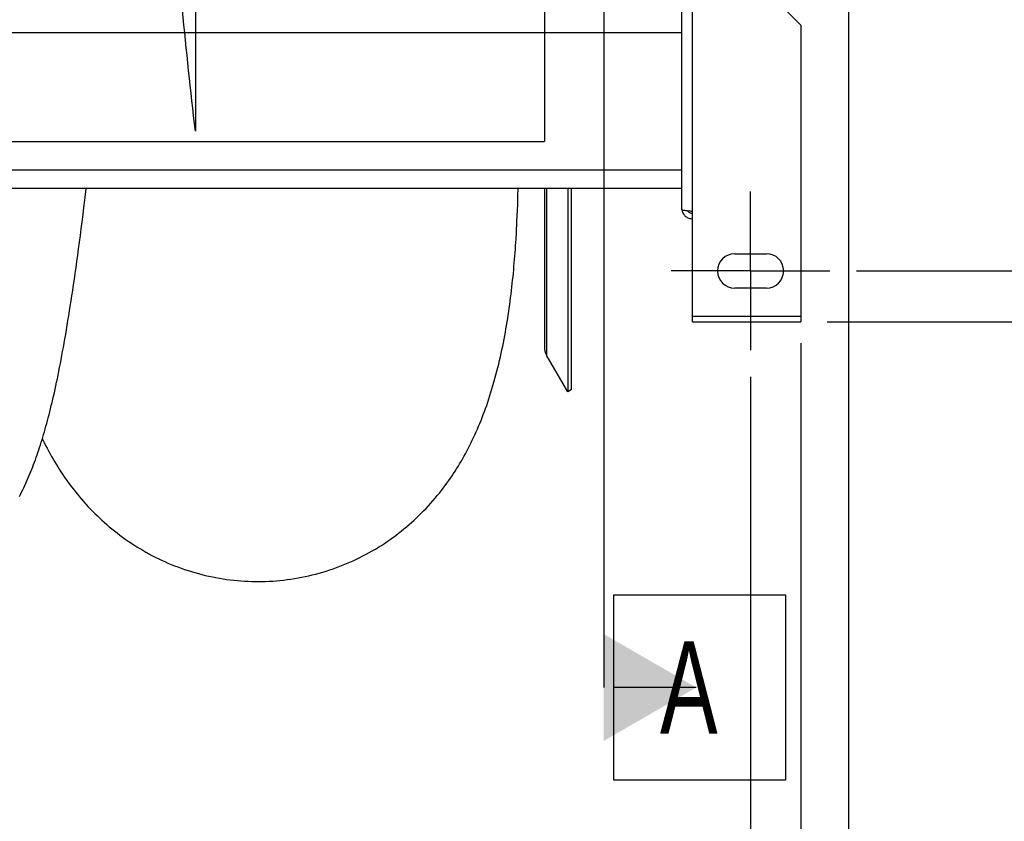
# Model space of a CAD drawing. Extents: x 0 to 420, y -131 to 297.
# Tile 5 of 16: x 204 to 242, y 56 to 87. Entities that reach past the tile are written whole.
import ezdxf

# ---------------------------------------------------------------- set-up
doc = ezdxf.new("R2010")
doc.units = 0
doc.header["$LTSCALE"] = 23.1
doc.linetypes.add('CENTER', pattern=[0.6, 0.375, -0.075, 0.075, -0.075])
doc.layers.get('0').update_dxf_attribs({"linetype": 'CONTINUOUS'})
for name, color, linetype in [('110528_DXF_CONTINUOUS_LINE', 7, 'CONTINUOUS'), ('110528_DXF_DIMENSION', 7, 'CONTINUOUS'), ('110536_DXF_AXIS', 7, 'CONTINUOUS'), ('110536_DXF_CONTINUOUS_LINE', 7, 'CONTINUOUS'), ('110801_DXF_CONTINUOUS_LINE', 7, 'CONTINUOUS'), ('AG_HOSE_150_DXF_CONTINUOUS', 7, 'CONTINUOUS'), ('ASE_65_150-5_DXF_DIMENSION', 7, 'CONTINUOUS')]:
    doc.layers.add(name, color=color, linetype=linetype)
doc.styles.get("Standard").update_dxf_attribs({"font": 'txt', "width": 0.7})
doc.dimstyles.new('DIMSTYLE_1', dxfattribs={"dimtxt": 3.5, "dimasz": 3, "dimexe": 1.5, "dimexo": 1, "dimgap": 0.875, "dimtad": 1, "dimdec": 0, "dimlfac": 10, "dimtxsty": 'STANDARD', "dimblk": '_ARROW_FILLED', "dimblk1": '_ARROW_FILLED', "dimblk2": '_ARROW_FILLED', "dimcen": 0.09, "dimazin": 3, "dimtp": 0.8, "dimtm": 0.8, "dimtfac": 1, "dimtdec": 0, "dimtofl": 0, "dimtmove": 0, "dimatfit": 3, "dimtolj": 1})
doc.dimstyles.new('DIMSTYLE_2', dxfattribs={"dimtxt": 3.5, "dimasz": 3, "dimexe": 1.5, "dimexo": 1, "dimgap": 0.875, "dimtad": 1, "dimdec": 3, "dimlfac": 10, "dimtxsty": 'STANDARD', "dimblk": '_ARROW_FILLED', "dimblk1": '_ARROW_FILLED', "dimblk2": '_ARROW_FILLED', "dimcen": 0.09, "dimazin": 3, "dimtp": 0.8, "dimtm": 0.8, "dimtfac": 1, "dimtdec": 3, "dimtofl": 0, "dimtmove": 0, "dimatfit": 3, "dimtolj": 1})

# ---------------------------------------------------------------- blocks, each defined once
blk = doc.blocks.new('_ARROW_FILLED')
at = {"color": 0, "linetype": 'BYBLOCK'}
blk.add_solid([(0, 0), (-1, 0.167), (-1, -0.167)], dxfattribs=at)
blk = doc.blocks.new('*D1')
at = {"layer": 'ASE_65_150-5_DXF_DIMENSION', "color": 2, "linetype": 'CONTINUOUS'}
for p, q in [((234.974, 130.06), (259.274, 130.06)), ((257.774, 130.06), (257.774, 102.633)), ((257.774, 75.206), (257.774, 102.633)), ((234.974, 75.206), (259.274, 75.206))]:
    blk.add_line(p, q, dxfattribs=at)
at = {"layer": 'ASE_65_150-5_DXF_DIMENSION', "color": 2, "linetype": 'CONTINUOUS', "xscale": 3, "yscale": 3, "zscale": 3}
for p, rotation in [((257.774, 130.06), 90), ((257.774, 75.206), 270)]:
    blk.add_blockref('_ARROW_FILLED', p, dxfattribs=dict(at, rotation=rotation))
at = {"layer": 'ASE_65_150-5_DXF_DIMENSION', "color": 2, "linetype": 'CONTINUOUS', "insert": (253.399, 102.633), "char_height": 3.5, "width": 12, "attachment_point": 2, "rotation": 90}
blk.add_mtext('549', dxfattribs=at)
blk = doc.blocks.new('*D2')
at = {"layer": 'ASE_65_150-5_DXF_DIMENSION', "color": 2, "linetype": 'CONTINUOUS'}
for p, q in [((236.074, 128.133), (249.274, 128.133)), ((247.774, 128.133), (247.774, 102.633)), ((247.774, 77.133), (247.774, 102.633)), ((236.074, 77.133), (249.274, 77.133))]:
    blk.add_line(p, q, dxfattribs=at)
at = {"layer": 'ASE_65_150-5_DXF_DIMENSION', "color": 2, "linetype": 'CONTINUOUS', "xscale": 3, "yscale": 3, "zscale": 3}
for p, rotation in [((247.774, 128.133), 90), ((247.774, 77.133), 270)]:
    blk.add_blockref('_ARROW_FILLED', p, dxfattribs=dict(at, rotation=rotation))
at = {"layer": 'ASE_65_150-5_DXF_DIMENSION', "color": 2, "linetype": 'CONTINUOUS', "insert": (243.399, 102.633), "char_height": 3.5, "width": 10.875, "attachment_point": 2, "rotation": 90}
blk.add_mtext('510', dxfattribs=at)
blk = doc.blocks.new('*D5')
at = {"layer": 'ASE_65_150-5_DXF_DIMENSION', "color": 2, "linetype": 'CONTINUOUS'}
for p, q in [((152.774, 74.406), (152.774, 37.534)), ((233.974, 74.406), (233.974, 37.534)), ((152.774, 39.034), (193.374, 39.034)), ((233.974, 39.034), (193.374, 39.034))]:
    blk.add_line(p, q, dxfattribs=at)
at = {"layer": 'ASE_65_150-5_DXF_DIMENSION', "color": 2, "linetype": 'CONTINUOUS', "xscale": 3, "yscale": 3, "zscale": 3, "rotation": 180}
blk.add_blockref('_ARROW_FILLED', (152.774, 39.034), dxfattribs=at)
at = {"layer": 'ASE_65_150-5_DXF_DIMENSION', "color": 2, "linetype": 'CONTINUOUS', "xscale": 3, "yscale": 3, "zscale": 3}
blk.add_blockref('_ARROW_FILLED', (233.974, 39.034), dxfattribs=at)
at = {"layer": 'ASE_65_150-5_DXF_DIMENSION', "color": 2, "linetype": 'CONTINUOUS', "insert": (193.374, 43.409), "char_height": 3.5, "width": 11.25, "attachment_point": 2}
blk.add_mtext('812', dxfattribs=at)
blk = doc.blocks.new('*D6')
at = {"layer": 'ASE_65_150-5_DXF_DIMENSION', "color": 2, "linetype": 'CONTINUOUS'}
for p, q in [((154.674, 73.133), (154.674, 47.534)), ((232.074, 73.133), (232.074, 47.534)), ((154.674, 49.034), (193.374, 49.034)), ((232.074, 49.034), (193.374, 49.034))]:
    blk.add_line(p, q, dxfattribs=at)
at = {"layer": 'ASE_65_150-5_DXF_DIMENSION', "color": 2, "linetype": 'CONTINUOUS', "xscale": 3, "yscale": 3, "zscale": 3, "rotation": 180}
blk.add_blockref('_ARROW_FILLED', (154.674, 49.034), dxfattribs=at)
at = {"layer": 'ASE_65_150-5_DXF_DIMENSION', "color": 2, "linetype": 'CONTINUOUS', "xscale": 3, "yscale": 3, "zscale": 3}
blk.add_blockref('_ARROW_FILLED', (232.074, 49.034), dxfattribs=at)
at = {"layer": 'ASE_65_150-5_DXF_DIMENSION', "color": 2, "linetype": 'CONTINUOUS', "insert": (193.374, 53.409), "char_height": 3.5, "width": 12.375, "attachment_point": 2}
blk.add_mtext('774', dxfattribs=at)
blk = doc.blocks.new('*D7')
at = {"layer": 'ASE_65_150-5_DXF_DIMENSION', "color": 2, "linetype": 'CONTINUOUS'}
for p, q in [((150.424, 93.758), (150.424, 27.534)), ((235.774, 88.575), (235.774, 27.534)), ((150.424, 29.034), (193.099, 29.034)), ((235.774, 29.034), (193.099, 29.034))]:
    blk.add_line(p, q, dxfattribs=at)
at = {"layer": 'ASE_65_150-5_DXF_DIMENSION', "color": 2, "linetype": 'CONTINUOUS', "xscale": 3, "yscale": 3, "zscale": 3, "rotation": 180}
blk.add_blockref('_ARROW_FILLED', (150.424, 29.034), dxfattribs=at)
at = {"layer": 'ASE_65_150-5_DXF_DIMENSION', "color": 2, "linetype": 'CONTINUOUS', "xscale": 3, "yscale": 3, "zscale": 3}
blk.add_blockref('_ARROW_FILLED', (235.774, 29.034), dxfattribs=at)
at = {"layer": 'ASE_65_150-5_DXF_DIMENSION', "color": 2, "linetype": 'CONTINUOUS', "insert": (193.099, 33.409), "char_height": 3.5, "width": 12, "attachment_point": 2}
blk.add_mtext('854', dxfattribs=at)

msp = doc.modelspace()

# ---------------------------------------------------------------- linework, layer by layer
at = {"layer": '110528_DXF_CONTINUOUS_LINE', "color": 7, "linetype": 'CONTINUOUS'}
for p, q in [((224.27126, 80.24274), (224.27126, 74.26705)), ((225.15738, 80.24274), (225.15738, 72.55807)), ((225.15738, 72.55807), (224.35835, 73.94204)), ((225.28729, 72.63307), (225.15738, 72.55807))]:
    msp.add_line(p, q, dxfattribs=at)
at = {"layer": '110528_DXF_CONTINUOUS_LINE', "color": 9, "linetype": 'CONTINUOUS'}
msp.add_line((224.35835, 80.24274), (224.35835, 73.94204), dxfattribs=at)
at = {"layer": '110528_DXF_CONTINUOUS_LINE', "color": 3, "linetype": 'CONTINUOUS'}
msp.add_line((225.28729, 80.24274), (225.28729, 72.63307), dxfattribs=at)
at = {"layer": '110528_DXF_CONTINUOUS_LINE', "color": 7, "linetype": 'CONTINUOUS'}
msp.add_arc((224.92126, 74.26704), 0.65, 180, 210, dxfattribs=at)
at = {"layer": '110528_DXF_DIMENSION', "color": 2, "linetype": 'CONTINUOUS'}
for p, q in [((226.51901, 143.88249), (226.51901, 61.38364)), ((226.89401, 57.88364), (226.89401, 64.88364)), ((226.89401, 64.88364), (233.39401, 64.88364)), ((233.39401, 64.88364), (233.39401, 57.88364)), ((230.01901, 61.38364), (226.89401, 61.38364)), ((233.39401, 57.88364), (226.89401, 57.88364))]:
    msp.add_line(p, q, dxfattribs=at)
msp.add_solid([(226.51901, 59.36292), (226.51901, 63.40437), (230.01901, 61.38364)], dxfattribs=at)
at = {"layer": '110536_DXF_AXIS', "color": 7, "linetype": 'CENTER'}
for q in [(232.07351, 80.13308), (229.0735, 77.13307), (232.07351, 74.13306), (235.07352, 77.13307)]:
    msp.add_line((232.07351, 77.13307), q, dxfattribs=at)
at = {"layer": '110536_DXF_CONTINUOUS_LINE', "color": 3, "linetype": 'CONTINUOUS'}
for p, q in [((229.47351, 79.44102), (229.47351, 115.13307)), ((233.97351, 86.42776), (230.97351, 89.42776)), ((233.97351, 86.42776), (233.97351, 75.20641)), ((229.87351, 75.20641), (229.87351, 79.38082)), ((231.47351, 77.78307), (232.67351, 77.78307)), ((232.67351, 76.48307), (231.47351, 76.48307)), ((229.87351, 75.20641), (233.97351, 75.20641))]:
    msp.add_line(p, q, dxfattribs=at)
at = {"layer": '110536_DXF_CONTINUOUS_LINE', "color": 9, "linetype": 'CONTINUOUS'}
for p, q in [((229.87351, 79.38082), (229.87351, 89.62172)), ((233.97351, 75.40641), (229.87351, 75.40641))]:
    msp.add_line(p, q, dxfattribs=at)
at = {"layer": '110536_DXF_CONTINUOUS_LINE', "color": 3, "linetype": 'CONTINUOUS'}
for centre, radius, start, end in [((229.86496, 79.4984), 0.39145, 189.344649, 190.10915), ((231.47351, 77.13307), 0.65, 90, 270), ((232.67351, 77.13307), 0.65, 270, 90)]:
    msp.add_arc(centre, radius, start, end, dxfattribs=at)
for points, knots in [([(229.87351, 79.38082), (229.82248, 79.38571), (229.74833, 79.39279), (229.65412, 79.4029), (229.59408, 79.41028), (229.54533, 79.41726), (229.50759, 79.42483), (229.48633, 79.4304), (229.47351, 79.43744), (229.47351, 79.44102)], [0, 0, 0, 0, 0.37771184, 0.54853637, 0.69852876, 0.82207755, 0.91471109, 0.97358369, 1, 1, 1, 1]), ([(229.47959, 79.4297), (229.48764, 79.38456), (229.52012, 79.29623), (229.61136, 79.18901), (229.73396, 79.119), (229.82722, 79.10283), (229.87351, 79.10283)], [0, 0, 0, 0, 0.24875061, 0.49833507, 0.74886161, 1, 1, 1, 1])]:
    msp.add_open_spline(points, degree=3, knots=knots, dxfattribs=at)
at = {"layer": '110536_DXF_CONTINUOUS_LINE', "color": 7, "linetype": 'CONTINUOUS'}
msp.add_open_spline([(229.87351, 79.3006), (229.83933, 79.3006), (229.76994, 79.31847), (229.7187, 79.36865), (229.70127, 79.39786)], degree=3, knots=[0, 0, 0, 0, 0.50119096, 1, 1, 1, 1], dxfattribs=at)
at = {"layer": '110801_DXF_CONTINUOUS_LINE', "color": 9, "linetype": 'CONTINUOUS'}
for p, q in [((229.47351, 86.13307), (157.27351, 86.13307)), ((229.47351, 80.94274), (157.27351, 80.94274))]:
    msp.add_line(p, q, dxfattribs=at)
at = {"layer": '110801_DXF_CONTINUOUS_LINE', "color": 7, "linetype": 'CONTINUOUS'}
msp.add_line((229.47351, 80.24274), (157.27351, 80.24274), dxfattribs=at)
at = {"layer": 'AG_HOSE_150_DXF_CONTINUOUS', "color": 9, "linetype": 'CONTINUOUS'}
for p, q in [((224.27126, 124.99807), (224.27126, 82.0269)), ((211.07126, 102.63307), (211.07126, 82.42199)), ((162.27126, 82.0269), (224.27126, 82.0269))]:
    msp.add_line(p, q, dxfattribs=at)
at = {"layer": 'AG_HOSE_150_DXF_CONTINUOUS', "color": 7, "linetype": 'CONTINUOUS'}
for p, q in [((223.27286, 79.96528), (223.28087, 80.24274)), ((223.26327, 79.67626), (223.27286, 79.96528))]:
    msp.add_line(p, q, dxfattribs=at)
for points in [[(204.41779, 68.60254), (204.46011, 68.68582), (204.50174, 68.7695), (204.54268, 68.85357), (204.58297, 68.93813), (204.62267, 69.02327), (204.66177, 69.10893), (204.70024, 69.19508), (204.73811, 69.28174), (204.7754, 69.36893), (204.81209, 69.45659), (204.84819, 69.54474), (204.88373, 69.63342), (204.91873, 69.72263), (204.9532, 69.81241), (204.98716, 69.90278), (205.02064, 69.9938), (205.05366, 70.08551), (205.08624, 70.17794), (205.11841, 70.27115), (205.15018, 70.36518), (205.18158, 70.46007), (205.21264, 70.55592), (205.24336, 70.65275), (205.27378, 70.75063), (205.30392, 70.84966), (205.33381, 70.94989), (205.36346, 71.05139), (205.39291, 71.15431), (205.42219, 71.25871), (205.45131, 71.36465), (205.4803, 71.47228), (205.50919, 71.58171), (205.53798, 71.69297), (205.5667, 71.80617), (205.59537, 71.92142), (205.62398, 72.03875), (205.65254, 72.15815), (205.68103, 72.27963), (205.70949, 72.40332), (205.73794, 72.52935), (205.76639, 72.65782), (205.79486, 72.78877), (205.82332, 72.92218), (205.85178, 73.05809), (205.88026, 73.1966), (205.90876, 73.33773), (205.93728, 73.48155), (205.96583, 73.62811), (205.99442, 73.77745), (206.02306, 73.92962), (206.05174, 74.08469), (206.08045, 74.24263), (206.10921, 74.40345), (206.13802, 74.56725), (206.1669, 74.73413), (206.19584, 74.90406), (206.22486, 75.07717), (206.254, 75.25382), (206.28327, 75.43404), (206.31267, 75.61794), (206.34229, 75.80603), (206.37212, 75.99836), (206.40218, 76.19506), (206.43256, 76.39686), (206.46328, 76.60392), (206.49433, 76.81629), (206.52577, 77.03451), (206.55764, 77.25897), (206.58991, 77.48953), (206.62254, 77.72601), (206.65558, 77.96885), (206.68898, 78.21782), (206.72256, 78.4716), (206.75631, 78.73025), (206.79025, 78.99382), (206.82419, 79.26084), (206.85812, 79.53126), (206.89206, 79.80512), (206.94539, 80.24274)], [(223.24706, 79.25884), (223.25273, 79.3961), (223.26327, 79.67626)], [(223.2146, 78.59471), (223.22172, 78.7253), (223.22851, 78.85693), (223.23496, 78.98959), (223.24706, 79.25884)], [(213.4621, 65.3895), (213.58444, 65.39066), (213.72225, 65.39406), (213.85998, 65.39965), (213.9976, 65.40746), (214.13507, 65.41746), (214.27234, 65.42966), (214.40938, 65.44405), (214.54615, 65.46063), (214.68259, 65.47939), (214.81869, 65.50032), (214.9544, 65.52342), (215.08967, 65.54867), (215.22447, 65.57606), (215.35877, 65.60559), (215.49252, 65.63723), (215.62569, 65.67099), (215.75824, 65.70684), (215.89014, 65.74477), (216.02137, 65.78477), (216.15187, 65.82682), (216.28162, 65.87091), (216.4106, 65.91702), (216.53876, 65.96514), (216.66602, 66.01521), (216.79236, 66.06724), (216.91774, 66.12119), (217.04207, 66.177), (217.16531, 66.23466), (217.28744, 66.29415), (217.40838, 66.35539), (217.5281, 66.41836), (217.64657, 66.48303), (217.76376, 66.54936), (217.87963, 66.61731), (217.99418, 66.68685), (218.10737, 66.75794), (218.21918, 66.83055), (218.32961, 66.90465), (218.43856, 66.98015), (218.54611, 67.05708), (218.65217, 67.13536), (218.75647, 67.21474), (218.859, 67.29516), (218.95978, 67.37661), (219.05863, 67.45887), (219.15529, 67.54166), (219.25005, 67.62517), (219.34352, 67.70988), (219.43565, 67.79573), (219.52648, 67.88275), (219.61667, 67.97157), (219.70659, 68.06262), (219.7958, 68.15551), (219.8838, 68.24972), (219.97071, 68.3454), (220.05639, 68.44239), (220.1399, 68.53958), (220.22124, 68.63688), (220.3005, 68.73428), (220.37692, 68.83075), (220.45034, 68.92588), (220.52108, 69.01992), (220.58922, 69.1128), (220.65459, 69.20411), (220.7175, 69.29412), (220.77876, 69.38386), (220.83842, 69.47332), (220.8965, 69.56244), (220.95369, 69.65226), (221.01003, 69.74282), (221.0655, 69.83407), (221.12062, 69.92689), (221.17556, 70.02161), (221.23011, 70.11797), (221.28423, 70.21593), (221.33802, 70.31573), (221.39136, 70.41721), (221.44392, 70.51978), (221.4957, 70.62344), (221.5467, 70.72824), (221.59669, 70.83364), (221.64559, 70.93947), (221.69352, 71.04593), (221.74046, 71.15297), (221.78633, 71.2603), (221.83127, 71.36825), (221.87564, 71.47767), (221.91953, 71.58879), (221.96283, 71.70145), (222.00566, 71.81596), (222.04807, 71.93256), (222.08998, 72.0511), (222.13131, 72.17143), (222.17209, 72.29362), (222.2123, 72.41773), (222.25189, 72.54353), (222.2908, 72.67089), (222.32911, 72.80006), (222.36691, 72.93145), (222.40441, 73.06598), (222.44133, 73.20279), (222.47703, 73.33956), (222.51141, 73.47563), (222.54469, 73.61172), (222.57687, 73.74755), (222.60801, 73.88313), (222.63811, 74.01843), (222.66711, 74.15304), (222.695, 74.28676), (222.72187, 74.41971), (222.74772, 74.55189), (222.77255, 74.68304), (222.79645, 74.81337), (222.81959, 74.94363), (222.84199, 75.07399), (222.86363, 75.20425), (222.88457, 75.33465), (222.90484, 75.46515), (222.92442, 75.59576), (222.94339, 75.72677), (222.96175, 75.85834), (222.9795, 75.99026), (222.99661, 76.12236), (223.01311, 76.25468), (223.029, 76.38719), (223.04426, 76.51953), (223.0589, 76.65169), (223.07296, 76.7837), (223.08639, 76.9152), (223.09919, 77.04606), (223.11139, 77.17643), (223.12308, 77.3064), (223.13428, 77.43601), (223.145, 77.5652), (223.15517, 77.69392), (223.16482, 77.82195), (223.17405, 77.94959), (223.18291, 78.07762), (223.19139, 78.20623), (223.19945, 78.3352), (223.2146, 78.59471)], [(205.28359, 70.78288), (205.29908, 70.75092), (205.35288, 70.6426), (205.40749, 70.53536), (205.46269, 70.42961), (205.51846, 70.32535), (205.57485, 70.2225), (205.63168, 70.1213), (205.68881, 70.022), (205.7464, 69.92425), (205.80477, 69.82748), (205.86386, 69.73179), (205.92377, 69.63704), (205.98509, 69.54231), (206.04798, 69.44742), (206.11237, 69.35259), (206.1785, 69.2575), (206.24661, 69.16194), (206.31656, 69.06619), (206.38804, 68.97075), (206.46109, 68.87565), (206.53573, 68.78089), (206.61164, 68.68695), (206.68871, 68.59396), (206.76708, 68.5018), (206.84672, 68.41051), (206.9276, 68.32014), (207.00978, 68.23067), (207.09334, 68.14202), (207.17832, 68.05419), (207.26471, 67.96722), (207.35256, 67.88109), (207.4419, 67.79581), (207.53273, 67.71142), (207.62506, 67.62793), (207.7189, 67.54537), (207.81427, 67.46378), (207.91118, 67.38317), (208.00964, 67.30357), (208.10967, 67.22501), (208.21128, 67.14751), (208.3145, 67.07108), (208.41931, 66.99579), (208.52569, 66.92169), (208.63367, 66.84879), (208.74321, 66.77716), (208.85419, 66.70691), (208.96663, 66.63806), (209.08049, 66.57065), (209.19566, 66.50479), (209.31211, 66.44051), (209.42983, 66.37783), (209.54872, 66.31684), (209.66874, 66.25756), (209.78988, 66.20002), (209.91209, 66.14425), (210.03532, 66.09029), (210.15958, 66.03816), (210.28478, 65.98789), (210.41092, 65.93951), (210.53795, 65.89304), (210.66582, 65.8485), (210.79449, 65.80592), (210.92395, 65.76532), (211.05414, 65.72672), (211.18502, 65.69014), (211.31657, 65.65559), (211.44873, 65.62309), (211.58148, 65.59266), (211.71477, 65.5643), (211.84857, 65.53804), (211.98283, 65.51389), (212.11752, 65.49185), (212.25259, 65.47193), (212.38801, 65.45416), (212.52374, 65.43852), (212.65974, 65.42504), (212.79595, 65.41371), (212.93236, 65.40454), (213.06891, 65.39754), (213.20555, 65.39271), (213.34227, 65.39005), (213.4621, 65.3895)]]:
    msp.add_lwpolyline(points, dxfattribs=at)
at = {"layer": 'AG_HOSE_150_DXF_CONTINUOUS', "color": 9, "linetype": 'CONTINUOUS'}
msp.add_open_spline([(211.07126, 82.42199), (210.89571, 83.94752), (210.53928, 87.32472), (210.03155, 92.68987), (209.49612, 98.73798), (209.04738, 103.9471), (208.67934, 108.16474), (208.40805, 111.21764), (208.12977, 114.25723), (207.84402, 117.24464), (207.55847, 120.0612), (207.2665, 122.73644), (206.96769, 125.22397), (206.70942, 127.12313), (206.50871, 128.42936), (206.37643, 129.22611), (206.24428, 129.95659), (206.10915, 130.6345), (205.97077, 131.25402), (205.82838, 131.80933), (205.68647, 132.27986), (205.54512, 132.66435), (205.42107, 132.92805), (205.31897, 133.09229), (205.24734, 133.18534), (205.17537, 133.2566), (205.1025, 133.30598), (205.02808, 133.33267), (204.95033, 133.33511), (204.87086, 133.31017), (204.79168, 133.25766), (204.71372, 133.17959), (204.63623, 133.07605), (204.55883, 132.94694), (204.48142, 132.79217), (204.40394, 132.61172), (204.29997, 132.33522), (204.17513, 131.94025), (204.03285, 131.4069), (203.89023, 130.78963), (203.74271, 130.06737), (203.5913, 129.23741), (203.43632, 128.29784), (203.28118, 127.27025), (203.06696, 125.73526), (202.80276, 123.62446), (202.54948, 121.37178), (202.34243, 119.40917), (202.17598, 117.76745), (202.00507, 116.01989), (201.70454, 112.8469), (201.27591, 108.06724), (200.82104, 102.80097), (200.43966, 98.40724), (200.14598, 95.07398), (199.84478, 91.75006), (199.54281, 88.56066), (199.24858, 85.62933), (198.95649, 82.91927), (198.65761, 80.39099), (198.3507, 78.09104), (198.08503, 76.3812), (197.86809, 75.19031), (197.71189, 74.42677), (197.5541, 73.75445), (197.4135, 73.24666), (197.29642, 72.8894), (197.20919, 72.65534), (197.12207, 72.45375), (197.03918, 72.2927), (196.9612, 72.16859), (196.88957, 72.07669), (196.81755, 72.0066), (196.74462, 71.95841), (196.67012, 71.93294), (196.5946, 71.93177), (196.51993, 71.95507), (196.44435, 72.00292), (196.36786, 72.07676), (196.29036, 72.1776), (196.21296, 72.30405), (196.10276, 72.52082), (195.96867, 72.85868), (195.81534, 73.34265), (195.66157, 73.92675), (195.50726, 74.609), (195.35263, 75.3872), (195.19537, 76.2722), (195.03601, 77.26357), (194.86967, 78.3945), (194.6989, 79.65475), (194.53348, 80.96925), (194.37636, 82.29486), (194.22266, 83.65753), (194.06486, 85.12282), (193.84536, 87.24891), (193.56339, 90.13886), (193.23317, 93.72031), (192.89376, 97.54239), (192.55419, 101.44998), (192.19646, 105.5873), (191.866, 109.36139), (191.56218, 112.73163), (191.29123, 115.63523), (191.0134, 118.4732), (190.72805, 121.20635), (190.44299, 123.72236), (190.19569, 125.69664), (189.99082, 127.17424), (189.83567, 128.20953), (189.68068, 129.15711), (189.52925, 129.99514), (189.38173, 130.72548), (189.23907, 131.35077), (189.0968, 131.89238), (188.95202, 132.35801), (188.82317, 132.6945), (188.71314, 132.92119), (188.63574, 133.0549), (188.55828, 133.16302), (188.48045, 133.24564), (188.40157, 133.30274), (188.32056, 133.33328), (188.23803, 133.33479), (188.1568, 133.30717), (188.07773, 133.25283), (187.99983, 133.17298), (187.92234, 133.06766), (187.84495, 132.93675), (187.76753, 132.78016), (187.68884, 132.59498), (187.60911, 132.38047), (187.52846, 132.13607), (187.44774, 131.86432), (187.36444, 131.55609), (187.27892, 131.21), (187.15781, 130.677), (186.9623, 129.70693), (186.70848, 128.20703), (186.41544, 126.17858), (186.11455, 123.79426), (185.80624, 121.06913), (185.49753, 118.09113), (185.24122, 115.44655), (185.03232, 113.2076), (184.80541, 110.72049), (184.53477, 107.66678), (184.21232, 103.95779), (183.89864, 100.33012), (183.56821, 96.54333), (183.23781, 92.85024), (182.89866, 89.21859), (182.61322, 86.34024), (182.37482, 84.09099), (182.19536, 82.48019), (182.01128, 80.92283), (181.79417, 79.21233), (181.54811, 77.45759), (181.29965, 75.93293), (181.09214, 74.8482), (180.93768, 74.13498), (180.7837, 73.51921), (180.63025, 73.00297), (180.49629, 72.63782), (180.38649, 72.39874), (180.30909, 72.25591), (180.23167, 72.13871), (180.15403, 72.04701), (180.07563, 71.98079), (179.99457, 71.94005), (179.90986, 71.92812), (179.82438, 71.94818), (179.74151, 71.99796), (179.65741, 72.07826), (179.57189, 72.19144), (179.48487, 72.33915), (179.3978, 72.51937), (179.28521, 72.79431), (179.15346, 73.1871), (179.0006, 73.73598), (178.84365, 74.39997), (178.68301, 75.18208), (178.52211, 76.06602), (178.35587, 77.07983), (178.18519, 78.22515), (178.01544, 79.46631), (177.84992, 80.76716), (177.61846, 82.70209), (177.32592, 85.37599), (176.96799, 88.94924), (176.62926, 92.5709), (176.29817, 96.26282), (175.9843, 99.85179), (175.65355, 103.67556), (175.32297, 107.48266), (174.98356, 111.31183), (174.64514, 114.99297), (174.28914, 118.64876), (173.9876, 121.50313), (173.74565, 123.60261), (173.58004, 124.96009), (173.41019, 126.26281), (173.23553, 127.50051), (173.06104, 128.62987), (172.88279, 129.66929), (172.70051, 130.60732), (172.51674, 131.41654), (172.36015, 131.9903), (172.23745, 132.36659), (172.14825, 132.60727), (172.05693, 132.8189), (171.96278, 132.99924), (171.8686, 133.14164), (171.7738, 133.24643), (171.67658, 133.31379), (171.57446, 133.34021), (171.47174, 133.32062), (171.37031, 133.25682), (171.26937, 133.149), (171.16752, 132.99544), (171.0657, 132.79751), (171.00308, 132.64856), (170.97126, 132.567)], degree=3, knots=[0, 0, 0, 0, 0.01524975, 0.03372317, 0.05351798, 0.07554705, 0.08564557, 0.0955617, 0.10598426, 0.1159573, 0.12536444, 0.13409813, 0.14268203, 0.15024459, 0.15313052, 0.15580591, 0.15826501, 0.16050229, 0.16267006, 0.16456814, 0.16619436, 0.16754836, 0.16863399, 0.16908043, 0.16946653, 0.16979761, 0.17008225, 0.170334, 0.17057227, 0.17084142, 0.17114713, 0.17150708, 0.17193206, 0.17242845, 0.1730001, 0.17364938, 0.17437782, 0.17593282, 0.17776052, 0.17985855, 0.18222333, 0.18508065, 0.18823622, 0.19167977, 0.1954008, 0.20362742, 0.21280432, 0.21791227, 0.22322584, 0.22919151, 0.23534972, 0.25487714, 0.2768476, 0.28784283, 0.29867445, 0.31007784, 0.32098717, 0.33048931, 0.33933436, 0.34805593, 0.35577121, 0.36237627, 0.36523716, 0.36779166, 0.37011513, 0.37209418, 0.37302169, 0.37384794, 0.3745739, 0.37520144, 0.3756447, 0.37602771, 0.37635603, 0.37663852, 0.37688906, 0.37712725, 0.37737575, 0.37765478, 0.37800819, 0.37842595, 0.37891473, 0.37947848, 0.38083909, 0.3825182, 0.38451816, 0.38683532, 0.38946375, 0.39239663, 0.39576129, 0.39943492, 0.40374825, 0.40839069, 0.41259173, 0.41700473, 0.42200886, 0.42722737, 0.43823066, 0.45084445, 0.46294483, 0.47633634, 0.48979623, 0.50418501, 0.51395947, 0.52340114, 0.53314532, 0.54227738, 0.55069086, 0.55829078, 0.56203596, 0.56550478, 0.5686866, 0.57157098, 0.57396133, 0.57608537, 0.57793939, 0.57952082, 0.58092653, 0.58151197, 0.58202164, 0.58245904, 0.58282999, 0.5831443, 0.58341826, 0.58367632, 0.58394736, 0.58425644, 0.58462068, 0.58505047, 0.58555201, 0.58612908, 0.58678402, 0.58754931, 0.58840104, 0.58933937, 0.59036419, 0.59157162, 0.5928794, 0.59579202, 0.6013975, 0.60798383, 0.61614412, 0.6252625, 0.63521873, 0.64587623, 0.65164819, 0.65754993, 0.67067771, 0.68209292, 0.69452205, 0.70683785, 0.7198417, 0.73134382, 0.74305991, 0.74856596, 0.75380568, 0.75915534, 0.76413935, 0.77092838, 0.77675094, 0.7794779, 0.78189512, 0.78399713, 0.78577969, 0.78724174, 0.78785464, 0.78839092, 0.78885351, 0.78924726, 0.78958029, 0.78986626, 0.79013693, 0.79041171, 0.79072086, 0.79108609, 0.7915602, 0.79212511, 0.79278611, 0.79354625, 0.79507416, 0.79689704, 0.79920304, 0.80184829, 0.80482546, 0.8081249, 0.81205026, 0.81632472, 0.82056513, 0.82507273, 0.83567702, 0.84727687, 0.86073525, 0.87179984, 0.88408776, 0.89651256, 0.90991484, 0.92203752, 0.93468843, 0.94662556, 0.95851404, 0.96319171, 0.96761296, 0.9720947, 0.97623812, 0.98002583, 0.98344279, 0.98671054, 0.98951428, 0.99168203, 0.9926137, 0.99344404, 0.99423023, 0.9949012, 0.9954619, 0.99592142, 0.99629709, 0.99662079, 0.9969405, 0.9973058, 0.99779248, 0.99839679, 0.99913059, 1, 1, 1, 1], dxfattribs=at)

# ---------------------------------------------------------------- texts
at = {"layer": '110528_DXF_DIMENSION', "color": 2, "linetype": 'CONTINUOUS', "insert": (228.64401, 63.13364), "char_height": 3.5, "width": 4.5, "attachment_point": 1}
msp.add_mtext('A', dxfattribs=at)

# ---------------------------------------------------------------- dimensions: what is measured, and where the dimension line sits
at = {"layer": 'ASE_65_150-5_DXF_DIMENSION', "color": 2, "linetype": 'CONTINUOUS'}
for base, p1, p2, angle, dimstyle, picture, middle in [((257.77351, 75.20641), (233.97351, 130.05972), (233.97351, 75.20641), 270, 'DIMSTYLE_1', '*D1', (257.77351, 102.13307)), ((247.77351, 128.13307), (235.07352, 77.13307), (235.07352, 128.13307), 90, 'DIMSTYLE_2', '*D2', (247.77351, 102.13306)), ((150.4235135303, 29.033760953), (235.7735135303, 89.5753775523), (150.4235135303, 94.7580689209), 180, 'DIMSTYLE_1', '*D7', (192.5985122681, 29.033760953)), ((154.67351, 49.03376), (232.07351, 74.13306), (154.67351, 74.13306), 180, 'DIMSTYLE_2', '*D6', (192.87352, 49.03376))]:
    dim = msp.add_linear_dim(base=base, p1=p1, p2=p2, angle=angle, dimstyle=dimstyle, dxfattribs=at)
    dim.commit()
    dim.dimension.update_dxf_attribs({"geometry": picture, "text_midpoint": middle, "dimtype": 160})
dim = msp.add_linear_dim(base=(233.97351, 39.03376), p1=(152.77351, 75.40641), p2=(233.97351, 75.40641), dimstyle='DIMSTYLE_2', dxfattribs=at)
dim.commit()
dim.dimension.update_dxf_attribs({"geometry": '*D5', "text_midpoint": (192.87352, 39.03376), "dimtype": 160})

doc.saveas('drawing.dxf')
